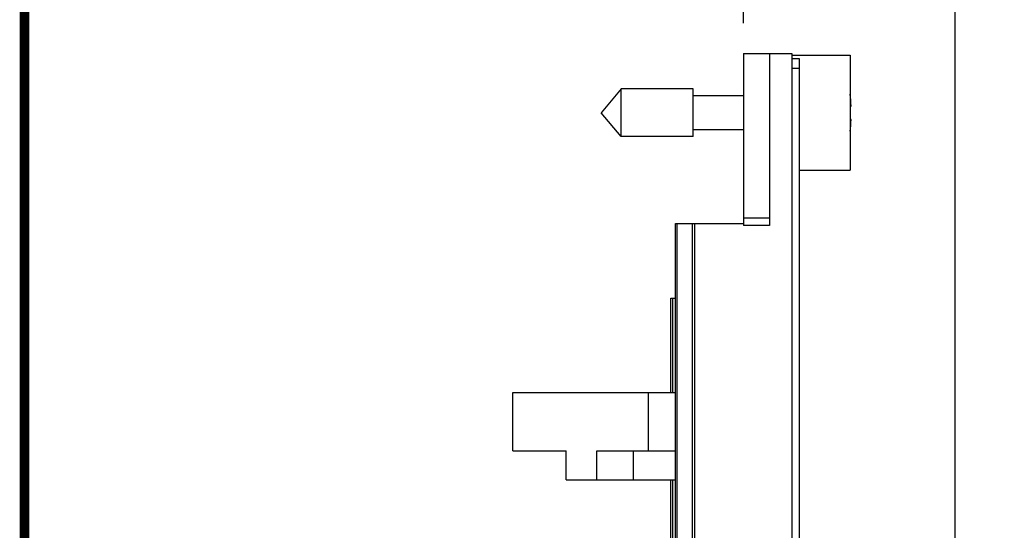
# Model space of a CAD drawing. Header units: inches. Extents: x 0.2 to 16.8, y 0.1 to 10.8.
# Tile 13 of 44: x 0.2 to 2.3, y 7 to 8. Entities that reach past the tile are written whole.
import ezdxf

# ---------------------------------------------------------------- set-up
doc = ezdxf.new("R2010")
doc.units = ezdxf.units.IN
doc.header["$LTSCALE"] = 0.935
doc.header["$MEASUREMENT"] = 0
doc.layers.get('0').update_dxf_attribs({"linetype": 'CONTINUOUS'})
doc.layers.add('DIMENSIONS', color=7, linetype='CONTINUOUS')
doc.styles.get("Standard").update_dxf_attribs({"font": 'txt', "width": 0.8})
doc.dimstyles.new('DIMSTYLE_1', dxfattribs={"dimtxt": 0.125, "dimasz": 0.18, "dimexe": 0.18, "dimexo": 0.0625, "dimgap": 0.09, "dimtad": 0, "dimtih": 1, "dimtoh": 1, "dimdec": 3, "dimzin": 4, "dimdsep": 46, "dimtxsty": 'STANDARD', "dimblk": '_FILLED', "dimblk1": '_FILLED', "dimblk2": '_FILLED', "dimcen": 0.09, "dimadec": 0, "dimazin": 0, "dimtp": 0.01, "dimtm": 0.01, "dimtfac": 1, "dimtdec": 3, "dimtofl": 0, "dimtmove": 0, "dimatfit": 3, "dimldrblk": '_FILLED', "dimfxl": 1, "dimtolj": 1, "dimtzin": 4, "dimarcsym": 0})

# ---------------------------------------------------------------- blocks, each defined once
blk = doc.blocks.new('*D17')
at = {"layer": 'DIMENSIONS', "color": 2, "linetype": 'CONTINUOUS'}
blk.add_line((2.1671, 4.8989), (2.1671, 8.6293), dxfattribs=at)
at = {"layer": 'DIMENSIONS', "color": 2, "linetype": 'CONTINUOUS', "width": 0.8}
for s, p in [(']', (2.2296, 10.1168)), ('11.08', (2.2296, 9.6168)), ('[', (2.2296, 9.5168)), ('.436', (2.2296, 8.9918)), ('2X ', (2.2296, 8.6918))]:
    blk.add_text(s, height=0.125, rotation=90, dxfattribs=at).set_placement(p)
blk = doc.blocks.new('_FILLED')
at = {"color": 0, "linetype": 'BYBLOCK'}
blk.add_solid([(0, 0), (-1, 0.174), (-1, -0.174)], dxfattribs=at)
blk = doc.blocks.new('*D18')
at = {"layer": 'DIMENSIONS', "color": 2, "linetype": 'CONTINUOUS'}
blk.add_line((1.731, 8.0043), (1.731, 8.6293), dxfattribs=at)
at = {"layer": 'DIMENSIONS', "color": 2, "linetype": 'CONTINUOUS', "width": 0.8}
for s, p in [(']', (1.7935, 9.4168)), ('0', (1.7935, 9.3168)), ('[', (1.7935, 9.2168)), ('.000', (1.7935, 8.6918))]:
    blk.add_text(s, height=0.125, rotation=90, dxfattribs=at).set_placement(p)

msp = doc.modelspace()

# ---------------------------------------------------------------- linework, layer by layer
at = {"color": 7, "linetype": 'CONTINUOUS'}
for p, q in [((1.731, 7.9418), (1.731, 7.5878)), ((1.731, 7.9418), (1.831, 7.9418)), ((1.785, 7.9418), (1.785, 7.5878)), ((1.831, 7.9418), (1.831, 3.8061)), ((1.831, 7.9383), (1.951, 7.9383)), ((1.951, 7.9383), (1.951, 7.7013)), ((1.831, 7.9318), (1.846, 7.9318)), ((1.846, 7.9318), (1.846, 3.8061)), ((1.4792, 7.869), (1.4379, 7.8198)), ((1.4792, 7.7706), (1.4792, 7.869)), ((1.6273, 7.869), (1.4792, 7.869)), ((1.6273, 7.7706), (1.6273, 7.869)), ((1.731, 7.8548), (1.6273, 7.8548)), ((1.951, 7.8336), (1.9531, 7.8336)), ((1.4792, 7.7706), (1.4379, 7.8198)), ((1.9531, 7.806), (1.951, 7.806)), ((1.6273, 7.7706), (1.4792, 7.7706)), ((1.731, 7.7848), (1.6273, 7.7848)), ((1.846, 7.7013), (1.951, 7.7013)), ((1.591, 3.4988), (1.591, 7.5918)), ((1.591, 7.5918), (1.731, 7.5918)), ((1.785, 7.5878), (1.731, 7.5878)), ((1.5817, 7.2434), (1.5817, 7.438)), ((1.5817, 7.438), (1.591, 7.438)), ((1.2561, 7.1234), (1.2561, 7.2434)), ((1.2561, 7.2434), (1.591, 7.2434)), ((1.2561, 7.1234), (1.3661, 7.1234)), ((1.3661, 7.0634), (1.3661, 7.1234)), ((1.4291, 7.0634), (1.4291, 7.1234)), ((1.4291, 7.1234), (1.591, 7.1234)), ((1.5044, 7.0634), (1.5044, 7.1234)), ((1.3661, 7.0634), (1.591, 7.0634)), ((1.5817, 6.4999), (1.5817, 7.0634))]:
    msp.add_line(p, q, dxfattribs=at)
at = {"color": 9, "linetype": 'CONTINUOUS'}
for p, q in [((1.831, 7.9118), (1.846, 7.9118)), ((1.5944, 3.4988), (1.5944, 7.5918)), ((1.6265, 3.4988), (1.6265, 7.5918)), ((1.631, 3.4988), (1.631, 7.5918)), ((1.731, 7.6033), (1.785, 7.6033)), ((1.5856, 7.2434), (1.5856, 7.438)), ((1.5354, 7.1234), (1.5354, 7.2434)), ((1.5856, 6.4999), (1.5856, 7.0634))]:
    msp.add_line(p, q, dxfattribs=at)
at = {"color": 7, "linetype": 'CONTINUOUS', "const_width": 0.02}
msp.add_lwpolyline([(0.25, 10.7586), (0.25, 0.2586)], dxfattribs=at)
at = {"color": 7, "linetype": 'CONTINUOUS'}
for start, end in [(2.5257, 7.0396), (352.9604, 357.4743)]:
    msp.add_arc((1.6407, 7.8198), 0.3127, start, end, dxfattribs=at)

# ---------------------------------------------------------------- dimensions: what is measured, and where the dimension line sits
at = {"layer": 'DIMENSIONS', "color": 2, "linetype": 'CONTINUOUS'}
dim = msp.add_ordinate_dim(feature_location=(2.1671, 4.8989), offset=(0, 3.7304), dtype=1, origin=(1.731, 7.9418), text='2X <>', dimstyle='DIMSTYLE_1', dxfattribs=at)
dim.commit()
dim.dimension.update_dxf_attribs({"geometry": '*D17', "text_midpoint": (2.1671, 9.4543)})
dim = msp.add_ordinate_dim(feature_location=(1.7309896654, 8.0042942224), offset=(0, 0.625), dtype=1, origin=(1.7309896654, 7.9417942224), dimstyle='DIMSTYLE_1', dxfattribs=at)
dim.commit()
dim.dimension.update_dxf_attribs({"geometry": '*D18', "text_midpoint": (1.7309896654, 9.1042942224)})

doc.saveas('drawing.dxf')
